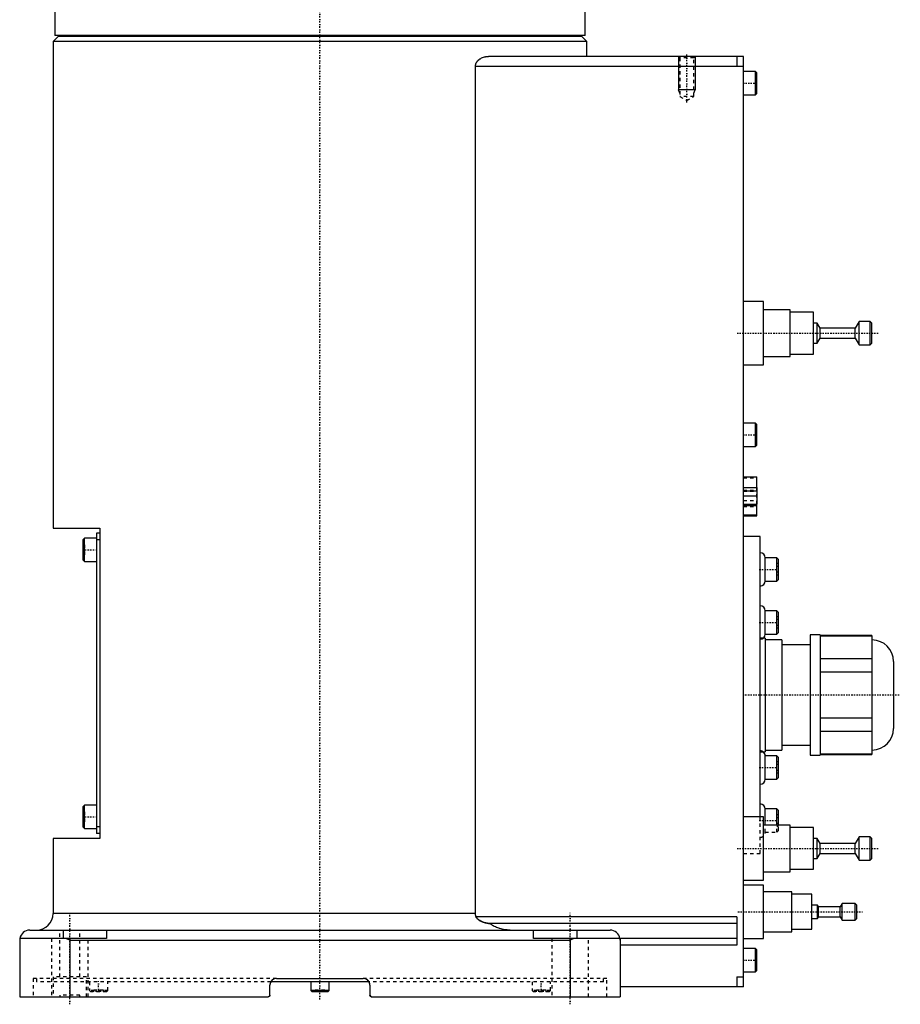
# Model space of a CAD drawing. Extents: x -502 to 174, y -319 to 558.
# Tile 2 of 8: x -90 to 174, y -319 to -24. Entities that reach past the tile are written whole.
import ezdxf

# ---------------------------------------------------------------- set-up
doc = ezdxf.new("R2010")
doc.units = 0
doc.linetypes.add('CENTER', pattern=[1.5, 0.45, -0.5, 0.05, -0.5])
doc.linetypes.add('DASHED', pattern=[2, 1, -1])
for name, color, linetype in [('AM_0', 7, 'CONTINUOUS'), ('AM_10', 7, 'CONTINUOUS'), ('AM_3', 7, 'DASHED'), ('AM_7', 7, 'CENTER')]:
    doc.layers.add(name, color=color, linetype=linetype)

msp = doc.modelspace()

# ---------------------------------------------------------------- linework, layer by layer
at = {"layer": 'AM_0', "color": 7, "linetype": 'CONTINUOUS'}
for p, q in [((-79.5, -11.5), (-79.5, -28.2)), ((79.5, -28.2), (79.5, -11.5)), ((-78.5, -28.5), (-80, -30)), ((79.5, -28.2), (-79.5, -28.2)), ((78.5, -28.5), (-78.5, -28.5)), ((-75, -28.2), (-75, -28.5)), ((75, -28.5), (75, -28.2)), ((80, -30), (78.5, -28.5)), ((-80, -30), (-80, -176)), ((80, -30), (-80, -30)), ((80, -34.5), (80, -30)), ((127, -34.5), (50.56, -34.5)), ((125, -34.5), (125, -37.5)), ((127, -313.5), (127, -34.5)), ((46.64, -291.5), (46.64, -37.5)), ((127, -37.5), (46.64, -37.5)), ((130.6, -39), (127, -39)), ((131, -39.4), (130.6, -39)), ((130.6, -46), (130.6, -39)), ((131, -45.6), (131, -39.4)), ((127, -46), (130.6, -46)), ((130.6, -46), (131, -45.6)), ((133, -108), (127, -108)), ((133, -127), (133, -108)), ((141, -110.5), (133, -110.5)), ((141, -124.5), (141, -110.5)), ((148, -111.25), (141, -111.25)), ((148, -123.75), (148, -111.25)), ((149.1, -114.5), (148, -114.5)), ((150, -116), (149.1, -114.5)), ((149.1, -120.5), (149.1, -114.5)), ((161.7, -114), (160.5, -116)), ((165, -114), (161.7, -114)), ((161.7, -121), (161.7, -114)), ((165.5, -114.5), (165, -114)), ((165, -121), (165, -114)), ((165.5, -120.5), (165.5, -114.5)), ((160.5, -116), (150, -116)), ((150, -119), (150, -116)), ((160.5, -119), (160.5, -116)), ((148, -120.5), (149.1, -120.5)), ((149.1, -120.5), (150, -119)), ((150, -119), (160.5, -119)), ((160.5, -119), (161.7, -121)), ((161.7, -121), (165, -121)), ((165, -121), (165.5, -120.5)), ((141, -123.75), (148, -123.75)), ((133, -124.5), (141, -124.5)), ((127, -127), (133, -127)), ((130.6, -144.5), (127, -144.5)), ((131, -144.9), (130.6, -144.5)), ((130.6, -151.5), (130.6, -144.5)), ((131, -151.1), (131, -144.9)), ((127, -151.5), (130.6, -151.5)), ((130.6, -151.5), (131, -151.1)), ((127, -160.6), (131, -160.6)), ((131, -163.8), (131, -160.6)), ((127, -163.8), (131.1, -163.8)), ((131.1, -168.8), (131.1, -163.8)), ((127, -166.3), (131.1, -166.3)), ((127, -168.8), (131.1, -168.8)), ((127, -169.18), (131, -169.18)), ((131, -172.3), (131, -168.8)), ((127, -172), (131, -172)), ((127, -172.3), (131, -172.3)), ((-80, -176), (-66, -176)), ((-66, -176), (-66, -269)), ((-70.6, -179), (-71, -179.4)), ((-71, -185.6), (-71, -179.4)), ((-67, -179), (-70.6, -179)), ((-70.6, -186), (-70.6, -179)), ((-67, -177.5), (-67, -267.5)), ((-66, -177.5), (-67, -177.5)), ((-66, -179.5), (-67, -179.5)), ((132, -178.5), (127, -178.5)), ((132, -262.51), (132, -178.5)), ((-71, -185.6), (-70.6, -186)), ((-70.6, -186), (-67, -186)), ((137, -184.83), (133.5, -184.83)), ((133.5, -191.83), (133.5, -184.83)), ((137.5, -185.33), (137, -184.83)), ((137, -191.83), (137, -184.83)), ((137.5, -191.33), (137.5, -185.33)), ((133.5, -191.83), (137, -191.83)), ((137, -191.83), (137.5, -191.33)), ((137, -200.75), (133.5, -200.75)), ((133.5, -207.75), (133.5, -200.75)), ((137.5, -201.25), (137, -200.75)), ((137, -207.75), (137, -200.75)), ((137.5, -207.25), (137.5, -201.25)), ((133.5, -209), (132.83, -209)), ((133.5, -207.75), (137, -207.75)), ((133.5, -209), (133.5, -243)), ((138.5, -209.5), (133.5, -209.5)), ((137, -207.75), (137.5, -207.25)), ((138.5, -209.5), (138.5, -242.5)), ((150, -208), (147, -208)), ((147, -208), (147, -244)), ((150, -208), (150, -244)), ((165.47, -208.11), (150, -208.11)), ((150, -208.26), (165.47, -208.26)), ((165.47, -208.11), (165.47, -243.89)), ((165.51, -209.5), (165.47, -209.5)), ((165.51, -209.5), (165.51, -242.5)), ((147, -211), (138.5, -211)), ((165.47, -215.16), (150, -215.16)), ((172, -215.99), (172, -236.01)), ((150, -219.1), (165.47, -219.1)), ((165.47, -232.9), (150, -232.9)), ((150, -236.84), (165.47, -236.84)), ((138.5, -241), (147, -241)), ((132, -243), (133.5, -243)), ((133.5, -242.5), (138.5, -242.5)), ((137, -244.25), (133.5, -244.25)), ((133.5, -251.25), (133.5, -244.25)), ((137.5, -244.75), (137, -244.25)), ((137, -251.25), (137, -244.25)), ((137.5, -250.75), (137.5, -244.75)), ((147, -244), (150, -244)), ((165.47, -243.74), (150, -243.74)), ((150, -243.89), (165.47, -243.89)), ((165.47, -242.5), (165.51, -242.5)), ((137, -251.25), (137.5, -250.75)), ((133.5, -251.25), (137, -251.25)), ((-70.6, -259), (-71, -259.4)), ((-71, -265.6), (-71, -259.4)), ((-67, -259), (-70.6, -259)), ((-70.6, -266), (-70.6, -259)), ((133, -262.5), (127, -262.5)), ((133, -281.5), (133, -262.5)), ((137, -260.17), (133.5, -260.17)), ((133.5, -265), (133.5, -260.17)), ((137.5, -260.67), (137, -260.17)), ((137, -265), (137, -260.17)), ((137.5, -265), (137.5, -260.67)), ((-71, -265.6), (-70.6, -266)), ((-66, -265.5), (-67, -265.5)), ((141, -265), (133, -265)), ((141, -279), (141, -265)), ((-70.6, -266), (-67, -266)), ((-66, -267.5), (-67, -267.5)), ((148, -265.75), (141, -265.75)), ((148, -278.25), (148, -265.75)), ((161.7, -268.5), (160.5, -270.5)), ((165, -268.5), (161.7, -268.5)), ((161.7, -275.5), (161.7, -268.5)), ((165.5, -269), (165, -268.5)), ((165, -275.5), (165, -268.5)), ((-80, -269), (-80, -291.5)), ((-66, -269), (-80, -269)), ((149.1, -269), (148, -269)), ((150, -270.5), (149.1, -269)), ((149.1, -275), (149.1, -269)), ((160.5, -270.5), (150, -270.5)), ((150, -273.5), (150, -270.5)), ((160.5, -273.5), (160.5, -270.5)), ((165.5, -275), (165.5, -269)), ((149.1, -275), (150, -273.5)), ((150, -273.5), (160.5, -273.5)), ((160.5, -273.5), (161.7, -275.5)), ((148, -275), (149.1, -275)), ((161.7, -275.5), (165, -275.5)), ((165, -275.5), (165.5, -275)), ((133, -279), (141, -279)), ((141, -278.25), (148, -278.25)), ((127, -281.5), (133, -281.5)), ((133, -283), (127, -283)), ((133, -299), (133, -283)), ((141.5, -285), (133, -285)), ((141.5, -297), (141.5, -285)), ((147.5, -285.75), (141.5, -285.75)), ((147.5, -296.25), (147.5, -285.75)), ((149.2, -289), (147.5, -289)), ((149.5, -289.5), (149.2, -289)), ((149.2, -293), (149.2, -289)), ((156.6, -288.5), (156, -289.5)), ((160.5, -288.5), (156.6, -288.5)), ((156.6, -293.5), (156.6, -288.5)), ((161, -289), (160.5, -288.5)), ((160.5, -293.5), (160.5, -288.5)), ((161, -293), (161, -289)), ((46.64, -291.5), (-80, -291.5)), ((156, -289.5), (149.5, -289.5)), ((149.5, -292.5), (149.5, -289.5)), ((156, -292.5), (156, -289.5)), ((125, -292.5), (46.81, -292.5)), ((125, -294.5), (50.91, -294.5)), ((125, -292.5), (125, -301)), ((147.5, -293), (149.2, -293)), ((149.2, -293), (149.5, -292.5)), ((149.5, -292.5), (156, -292.5)), ((156, -292.5), (156.6, -293.5)), ((156.6, -293.5), (160.5, -293.5)), ((160.5, -293.5), (161, -293)), ((-87, -296.5), (87, -296.5)), ((-77, -296.5), (-77, -299)), ((-64, -296.5), (-64, -299)), ((64, -299), (64, -296.5)), ((77, -296.5), (77, -299)), ((133, -297), (141.5, -297)), ((141.5, -296.25), (147.5, -296.25)), ((-90, -299.5), (-90, -316.5)), ((-64, -299), (-89.96, -299)), ((-75, -299.5), (-76.12, -299)), ((-75, -299.5), (-75, -316.5)), ((-75, -299.5), (75, -299.5)), ((125, -299), (64, -299)), ((76.12, -299), (75, -299.5)), ((75, -299.5), (75, -316.5)), ((90, -299.5), (90, -316.5)), ((125, -301), (90, -301)), ((127, -299), (133, -299)), ((130.6, -302), (127, -302)), ((131, -302.4), (130.6, -302)), ((130.6, -309), (130.6, -302)), ((131, -308.6), (131, -302.4)), ((127, -309), (130.6, -309)), ((130.6, -309), (131, -308.6)), ((14.73, -312), (-14.73, -312)), ((-13, -311), (13, -311)), ((-2.75, -312), (-2.75, -314.6)), ((2.75, -314.6), (2.75, -312)), ((125, -310.5), (125, -313.5)), ((125, -310.5), (127, -310.5)), ((-15, -316), (-15, -313)), ((-2.75, -314.6), (-2.35, -315)), ((2.75, -314.6), (-2.75, -314.6)), ((2.35, -315), (-2.35, -315)), ((2.35, -315), (2.75, -314.6)), ((15, -313), (15, -316)), ((127, -313.5), (90, -313.5)), ((-90, -316.5), (-15.5, -316.5)), ((15.5, -316.5), (90, -316.5))]:
    msp.add_line(p, q, dxfattribs=at)
for points in [[(46.64, -37.5, 0), (46.64, -37.47, 0), (46.64, -37.42, 0), (46.64, -37.36, 0), (46.64, -37.33, 0), (46.65, -37.3, 0), (46.65, -37.25, 0), (46.66, -37.19, 0), (46.67, -37.14, 0), (46.68, -37.09, 0), (46.69, -37.03, 0), (46.69, -37, 0), (46.7, -36.98, 0), (46.71, -36.92, 0), (46.73, -36.87, 0), (46.75, -36.82, 0), (46.76, -36.77, 0), (46.78, -36.72, 0), (46.79, -36.69, 0), (46.8, -36.67, 0), (46.82, -36.62, 0), (46.84, -36.57, 0), (46.86, -36.54, 0), (46.87, -36.52, 0), (46.89, -36.47, 0), (46.92, -36.42, 0), (46.93, -36.4, 0), (46.94, -36.37, 0), (46.97, -36.32, 0), (47, -36.28, 0), (47.03, -36.23, 0), (47.06, -36.19, 0), (47.09, -36.14, 0), (47.1, -36.12, 0), (47.12, -36.1, 0), (47.15, -36.06, 0), (47.18, -36.01, 0), (47.21, -35.97, 0), (47.25, -35.93, 0), (47.28, -35.89, 0), (47.3, -35.87, 0), (47.32, -35.85, 0), (47.35, -35.81, 0), (47.39, -35.77, 0), (47.43, -35.74, 0), (47.46, -35.7, 0), (47.5, -35.66, 0), (47.52, -35.65, 0), (47.54, -35.63, 0), (47.58, -35.59, 0), (47.61, -35.56, 0), (47.65, -35.53, 0), (47.69, -35.49, 0), (47.73, -35.46, 0), (47.75, -35.45, 0), (47.77, -35.43, 0), (47.81, -35.4, 0), (47.85, -35.37, 0), (47.98, -35.28, 0), (48.11, -35.2, 0), (48.23, -35.12, 0), (48.49, -34.98, 0), (48.76, -34.86, 0), (49.04, -34.75, 0), (49.32, -34.67, 0), (49.6, -34.6, 0), (49.74, -34.57, 0), (49.88, -34.55, 0), (50.15, -34.52, 0), (50.42, -34.5, 0), (50.56, -34.5, 0)], [(46.81, -292.5, 0), (46.8, -292.47, 0), (46.78, -292.42, 0), (46.77, -292.36, 0), (46.76, -292.33, 0), (46.75, -292.31, 0), (46.73, -292.25, 0), (46.72, -292.19, 0), (46.71, -292.14, 0), (46.7, -292.08, 0), (46.68, -292.03, 0), (46.68, -292, 0), (46.67, -291.97, 0), (46.67, -291.91, 0), (46.66, -291.86, 0), (46.65, -291.8, 0), (46.65, -291.75, 0), (46.64, -291.69, 0), (46.64, -291.66, 0), (46.64, -291.64, 0), (46.64, -291.58, 0), (46.64, -291.53, 0), (46.64, -291.5, 0)], [(50.91, -294.5, 0), (50.89, -294.5, 0), (50.85, -294.5, 0), (50.81, -294.5, 0), (50.79, -294.5, 0), (50.77, -294.5, 0), (50.73, -294.5, 0), (50.69, -294.49, 0), (50.54, -294.48, 0), (50.29, -294.45, 0), (50.16, -294.43, 0), (50.03, -294.4, 0), (49.77, -294.35, 0), (49.51, -294.28, 0), (49.24, -294.2, 0), (48.97, -294.11, 0), (48.71, -294.01, 0), (48.58, -293.96, 0), (48.45, -293.9, 0), (48.2, -293.78, 0), (47.97, -293.65, 0), (47.74, -293.52, 0), (47.62, -293.43, 0), (47.58, -293.41, 0), (47.55, -293.38, 0), (47.53, -293.37, 0), (47.51, -293.36, 0), (47.48, -293.33, 0), (47.45, -293.31, 0), (47.42, -293.28, 0), (47.38, -293.26, 0), (47.35, -293.23, 0), (47.34, -293.21, 0), (47.32, -293.2, 0), (47.29, -293.17, 0), (47.26, -293.14, 0), (47.24, -293.13, 0), (47.23, -293.11, 0), (47.2, -293.08, 0), (47.17, -293.05, 0), (47.15, -293.04, 0), (47.14, -293.02, 0), (47.11, -292.99, 0), (47.08, -292.96, 0), (47.05, -292.92, 0), (47.03, -292.89, 0), (47, -292.86, 0), (46.99, -292.84, 0), (46.98, -292.82, 0), (46.95, -292.79, 0), (46.93, -292.75, 0), (46.91, -292.71, 0), (46.89, -292.68, 0), (46.87, -292.64, 0), (46.86, -292.62, 0), (46.85, -292.6, 0), (46.83, -292.56, 0), (46.82, -292.52, 0), (46.81, -292.5, 0)], [(57.06, -296.5, 0), (56.89, -296.5, 0), (56.53, -296.49, 0), (56.16, -296.46, 0), (55.98, -296.45, 0), (55.79, -296.43, 0), (55.42, -296.38, 0), (55.04, -296.32, 0), (54.68, -296.24, 0), (54.32, -296.16, 0), (53.97, -296.06, 0), (53.8, -296.01, 0), (53.64, -295.96, 0), (53.3, -295.84, 0), (52.96, -295.71, 0), (52.61, -295.56, 0), (52.27, -295.39, 0), (51.94, -295.21, 0), (51.78, -295.12, 0), (51.63, -295.02, 0), (51.33, -294.82, 0), (51.05, -294.61, 0), (50.91, -294.5, 0)], [(-89.96, -299, 0), (-89.97, -299.08, 0), (-89.99, -299.25, 0), (-90, -299.42, 0), (-90, -299.5, 0)], [(90, -299.5, 0), (90, -299.42, 0), (89.99, -299.25, 0), (89.97, -299.08, 0), (89.96, -299, 0)], [(-15, -316, 0), (-15, -316, 0), (-15, -316.01, 0), (-15, -316.02, 0), (-15, -316.02, 0), (-15, -316.02, 0), (-15, -316.03, 0), (-15, -316.03, 0), (-15, -316.04, 0), (-15, -316.05, 0), (-15, -316.05, 0), (-15, -316.06, 0), (-15, -316.06, 0), (-15, -316.07, 0), (-15.01, -316.07, 0), (-15.01, -316.08, 0), (-15.01, -316.08, 0), (-15.01, -316.09, 0), (-15.01, -316.09, 0), (-15.01, -316.1, 0), (-15.01, -316.1, 0), (-15.01, -316.11, 0), (-15.01, -316.11, 0), (-15.01, -316.12, 0), (-15.02, -316.12, 0), (-15.02, -316.13, 0), (-15.02, -316.13, 0), (-15.02, -316.14, 0), (-15.02, -316.14, 0), (-15.02, -316.15, 0), (-15.02, -316.15, 0), (-15.03, -316.16, 0), (-15.03, -316.17, 0), (-15.03, -316.17, 0), (-15.03, -316.17, 0), (-15.03, -316.18, 0), (-15.04, -316.18, 0), (-15.04, -316.19, 0), (-15.04, -316.2, 0), (-15.04, -316.2, 0), (-15.04, -316.21, 0), (-15.05, -316.21, 0), (-15.05, -316.21, 0), (-15.05, -316.22, 0), (-15.05, -316.23, 0), (-15.06, -316.23, 0), (-15.06, -316.24, 0), (-15.06, -316.24, 0), (-15.06, -316.24, 0), (-15.07, -316.25, 0), (-15.07, -316.25, 0), (-15.07, -316.26, 0), (-15.08, -316.27, 0), (-15.08, -316.27, 0), (-15.08, -316.27, 0), (-15.08, -316.28, 0), (-15.09, -316.28, 0), (-15.09, -316.29, 0), (-15.09, -316.29, 0), (-15.1, -316.3, 0), (-15.1, -316.3, 0), (-15.1, -316.3, 0), (-15.11, -316.31, 0), (-15.11, -316.31, 0), (-15.11, -316.32, 0), (-15.12, -316.32, 0), (-15.12, -316.32, 0), (-15.12, -316.33, 0), (-15.13, -316.33, 0), (-15.13, -316.33, 0), (-15.13, -316.34, 0), (-15.13, -316.34, 0), (-15.14, -316.35, 0), (-15.14, -316.35, 0), (-15.15, -316.35, 0), (-15.15, -316.36, 0), (-15.15, -316.36, 0), (-15.16, -316.36, 0), (-15.16, -316.37, 0), (-15.16, -316.37, 0), (-15.17, -316.38, 0), (-15.17, -316.38, 0), (-15.18, -316.38, 0), (-15.18, -316.39, 0), (-15.18, -316.39, 0), (-15.19, -316.39, 0), (-15.19, -316.39, 0), (-15.2, -316.4, 0), (-15.2, -316.4, 0), (-15.21, -316.41, 0), (-15.21, -316.41, 0), (-15.21, -316.41, 0), (-15.22, -316.41, 0), (-15.22, -316.42, 0), (-15.23, -316.42, 0), (-15.24, -316.42, 0), (-15.24, -316.43, 0), (-15.24, -316.43, 0), (-15.25, -316.43, 0), (-15.25, -316.43, 0), (-15.26, -316.44, 0), (-15.26, -316.44, 0), (-15.27, -316.44, 0), (-15.27, -316.45, 0), (-15.28, -316.45, 0), (-15.28, -316.45, 0), (-15.29, -316.45, 0), (-15.29, -316.45, 0), (-15.29, -316.46, 0), (-15.3, -316.46, 0), (-15.3, -316.46, 0), (-15.31, -316.46, 0), (-15.31, -316.46, 0), (-15.32, -316.46, 0), (-15.32, -316.47, 0), (-15.33, -316.47, 0), (-15.33, -316.47, 0), (-15.34, -316.47, 0), (-15.35, -316.48, 0), (-15.35, -316.48, 0), (-15.35, -316.48, 0), (-15.36, -316.48, 0), (-15.36, -316.48, 0), (-15.37, -316.48, 0), (-15.38, -316.48, 0), (-15.38, -316.49, 0), (-15.39, -316.49, 0), (-15.39, -316.49, 0), (-15.4, -316.49, 0), (-15.4, -316.49, 0), (-15.4, -316.49, 0)], [(15.01, -316.07, 0), (15, -316.06, 0), (15, -316.04, 0), (15, -316.01, 0), (15, -316, 0)], [(15.5, -316.5, 0), (15.5, -316.5, 0), (15.49, -316.5, 0), (15.49, -316.5, 0), (15.48, -316.5, 0), (15.48, -316.5, 0), (15.47, -316.5, 0), (15.47, -316.5, 0), (15.46, -316.5, 0), (15.46, -316.5, 0), (15.45, -316.5, 0), (15.45, -316.5, 0), (15.44, -316.5, 0), (15.44, -316.5, 0), (15.43, -316.5, 0), (15.43, -316.49, 0), (15.42, -316.49, 0), (15.41, -316.49, 0), (15.41, -316.49, 0), (15.41, -316.49, 0), (15.4, -316.49, 0), (15.4, -316.49, 0), (15.39, -316.49, 0), (15.39, -316.49, 0), (15.38, -316.49, 0), (15.38, -316.48, 0), (15.37, -316.48, 0), (15.37, -316.48, 0), (15.37, -316.48, 0), (15.36, -316.48, 0), (15.35, -316.48, 0), (15.35, -316.48, 0), (15.34, -316.47, 0), (15.34, -316.47, 0), (15.34, -316.47, 0), (15.33, -316.47, 0), (15.32, -316.47, 0), (15.32, -316.47, 0), (15.31, -316.46, 0), (15.31, -316.46, 0), (15.3, -316.46, 0), (15.3, -316.46, 0), (15.3, -316.46, 0), (15.29, -316.45, 0), (15.28, -316.45, 0), (15.28, -316.45, 0), (15.27, -316.45, 0), (15.27, -316.44, 0), (15.27, -316.44, 0), (15.26, -316.44, 0), (15.26, -316.44, 0), (15.25, -316.43, 0), (15.25, -316.43, 0), (15.24, -316.43, 0), (15.24, -316.43, 0), (15.24, -316.42, 0), (15.23, -316.42, 0), (15.23, -316.42, 0), (15.22, -316.41, 0), (15.21, -316.41, 0), (15.21, -316.41, 0), (15.21, -316.41, 0), (15.2, -316.4, 0), (15.2, -316.4, 0), (15.2, -316.4, 0), (15.19, -316.39, 0), (15.19, -316.39, 0), (15.19, -316.39, 0), (15.18, -316.38, 0), (15.18, -316.38, 0), (15.18, -316.38, 0), (15.17, -316.38, 0), (15.17, -316.37, 0), (15.16, -316.37, 0), (15.16, -316.37, 0), (15.15, -316.36, 0), (15.15, -316.36, 0), (15.15, -316.36, 0), (15.15, -316.35, 0), (15.14, -316.35, 0), (15.14, -316.34, 0), (15.13, -316.34, 0), (15.13, -316.34, 0), (15.13, -316.33, 0), (15.13, -316.33, 0), (15.12, -316.33, 0), (15.12, -316.32, 0), (15.11, -316.32, 0), (15.11, -316.31, 0), (15.11, -316.31, 0), (15.1, -316.31, 0), (15.1, -316.3, 0), (15.1, -316.3, 0), (15.09, -316.29, 0), (15.09, -316.29, 0), (15.09, -316.28, 0), (15.08, -316.28, 0), (15.08, -316.28, 0), (15.08, -316.27, 0), (15.08, -316.27, 0), (15.07, -316.26, 0), (15.07, -316.26, 0), (15.07, -316.25, 0), (15.06, -316.25, 0), (15.06, -316.24, 0), (15.06, -316.24, 0), (15.06, -316.24, 0), (15.06, -316.23, 0), (15.05, -316.23, 0), (15.05, -316.22, 0), (15.05, -316.22, 0), (15.05, -316.21, 0), (15.05, -316.21, 0), (15.04, -316.21, 0), (15.04, -316.2, 0), (15.04, -316.2, 0), (15.04, -316.19, 0), (15.04, -316.18, 0), (15.03, -316.18, 0), (15.03, -316.18, 0), (15.03, -316.17, 0), (15.03, -316.17, 0), (15.03, -316.16, 0), (15.02, -316.15, 0), (15.02, -316.15, 0), (15.02, -316.14, 0), (15.02, -316.14, 0), (15.02, -316.14, 0), (15.02, -316.13, 0), (15.02, -316.12, 0), (15.01, -316.12, 0)]]:
    msp.add_polyline3d(points, dxfattribs=at)
for centre, radius, start, end in [((132, -184.83), 1.5, 0, 90), ((132, -191.83), 1.5, 270, 0), ((132, -200.75), 1.5, 0, 90), ((132, -207.75), 1.5, 270, 0), ((165.51, -215.99), 6.49, 0, 90), ((165.51, -236.01), 6.49, 270, 0), ((132, -244.25), 1.5, 0, 56.4427), ((132, -251.25), 1.5, 270, 0), ((132, -260.17), 1.5, 0, 90), ((-85, -291.5), 5, 270, 0), ((-87, -299.5), 3, 90, 170.4059), ((87, -299.5), 3, 9.5941, 90), ((-13, -313), 2, 90, 180), ((13, -313), 2, 0, 90), ((-15.5, -316), 0.5, 270, 0), ((15.5, -316), 0.5, 180, 270)]:
    msp.add_arc(centre, radius, start, end, dxfattribs=at)
at = {"layer": 'AM_10', "color": 7, "linetype": 'CONTINUOUS'}
for p, q in [((107.5, -34.5), (107.5, -44.5)), ((112.5, -34.5), (112.5, -44.5)), ((112.5, -44.5), (107.5, -44.5)), ((107.93, -45.5), (107.5, -44.5)), ((112.07, -45.5), (112.5, -44.5))]:
    msp.add_line(p, q, dxfattribs=at)
at = {"layer": 'AM_3', "color": 6, "linetype": 'DASHED'}
for p, q in [((107.5, -34.5), (107.93, -34.93)), ((107.93, -34.93), (107.93, -46.5)), ((112.07, -34.93), (107.93, -34.93)), ((112.07, -34.93), (112.5, -34.5)), ((112.07, -46.5), (112.07, -34.93)), ((130.5, -41), (130.5, -44)), ((131, -41), (130.5, -41)), ((131, -42.5), (130.5, -42.5)), ((131, -44), (130.5, -44)), ((107.93, -46.5), (110, -47.69)), ((112.07, -46.5), (107.93, -46.5)), ((110, -47.69), (112.07, -46.5)), ((130.5, -146.5), (130.5, -149.5)), ((131, -146.5), (130.5, -146.5)), ((131, -148), (130.5, -148)), ((131, -149.5), (130.5, -149.5)), ((127, -160.9), (131, -160.9)), ((127, -164.58), (131, -164.58)), ((127, -164.88), (131, -164.88)), ((131.1, -164.9), (127, -164.9)), ((131, -168.8), (131, -163.8)), ((127, -167.7), (131.1, -167.7)), ((127, -169.48), (131, -169.48)), ((-71, -181), (-70.5, -181)), ((-71, -182.5), (-70.5, -182.5)), ((-70.5, -184), (-70.5, -181)), ((-71, -184), (-70.5, -184)), ((137.5, -186.6), (137, -186.6)), ((137.5, -187.46), (137, -187.46)), ((137.5, -189.19), (137, -189.19)), ((137.5, -190.06), (137, -190.06)), ((137.5, -202.52), (137, -202.52)), ((137.5, -203.38), (137, -203.38)), ((137.5, -205.12), (137, -205.12)), ((137.5, -205.98), (137, -205.98)), ((132.83, -209), (132, -209)), ((137.5, -246.02), (137, -246.02)), ((137.5, -246.88), (137, -246.88)), ((137.5, -248.62), (137, -248.62)), ((137.5, -249.48), (137, -249.48)), ((-71, -261), (-70.5, -261)), ((-71, -262.5), (-70.5, -262.5)), ((-70.5, -264), (-70.5, -261)), ((132, -273.5), (132, -262.51)), ((133, -268.29), (133, -262.5)), ((137.5, -261.94), (137, -261.94)), ((-71, -264), (-70.5, -264)), ((133.5, -267.17), (133.5, -265)), ((137.5, -262.81), (137, -262.81)), ((137.5, -264.54), (137, -264.54)), ((137, -267.17), (137, -265)), ((137.5, -265.4), (137, -265.4)), ((137.5, -266.67), (137.5, -265)), ((133.5, -267.17), (137, -267.17)), ((137, -267.17), (137.5, -266.67)), ((127, -273.5), (132, -273.5)), ((-78, -310.5), (-78, -296.5)), ((-72, -310.5), (-72, -296.5)), ((-80.5, -299), (-80.5, -316.5)), ((-69.5, -316.5), (-69.5, -299)), ((69.5, -299), (69.5, -316.5)), ((80.5, -299), (69.5, -299)), ((80.5, -316.5), (80.5, -299)), ((130.5, -304), (130.5, -307)), ((131, -304), (130.5, -304)), ((131, -305.5), (130.5, -305.5)), ((131, -307), (130.5, -307)), ((-86, -311), (-86, -316.5)), ((-13, -311), (-86, -311)), ((-85, -311), (-85, -312)), ((-14.73, -312), (-85, -312)), ((-80, -310.5), (-80, -316.5)), ((-70, -310.5), (-80, -310.5)), ((-70, -316.5), (-70, -310.5)), ((-69.1, -312), (-69.1, -314.6)), ((-63.6, -314.6), (-63.6, -312)), ((86, -311), (13, -311)), ((85, -312), (14.73, -312)), ((63.6, -312), (63.6, -314.6)), ((69.1, -314.6), (69.1, -312)), ((85, -312), (85, -311)), ((86, -316.5), (86, -311)), ((-69.1, -314.6), (-68.7, -315)), ((-63.6, -314.6), (-69.1, -314.6)), ((-64, -315), (-68.7, -315)), ((-67.79, -315), (-67.79, -314.5)), ((-64.91, -314.5), (-67.79, -314.5)), ((-67.07, -315), (-67.07, -314.5)), ((-65.63, -315), (-65.63, -314.5)), ((-64.91, -315), (-64.91, -314.5)), ((-64, -315), (-63.6, -314.6)), ((-1.44, -315), (-1.44, -314.5)), ((1.44, -314.5), (-1.44, -314.5)), ((-0.72, -315), (-0.72, -314.5)), ((0.72, -315), (0.72, -314.5)), ((1.44, -315), (1.44, -314.5)), ((63.6, -314.6), (64, -315)), ((69.1, -314.6), (63.6, -314.6)), ((68.7, -315), (64, -315)), ((64.91, -315), (64.91, -314.5)), ((67.79, -314.5), (64.91, -314.5)), ((65.63, -315), (65.63, -314.5)), ((67.07, -315), (67.07, -314.5)), ((67.79, -315), (67.79, -314.5)), ((68.7, -315), (69.1, -314.6)), ((-78, -316), (-78, -316.5)), ((-72, -316), (-78, -316)), ((-72, -316.5), (-72, -316))]:
    msp.add_line(p, q, dxfattribs=at)
for points in [[(46.81, -292.5, 0), (46.82, -292.52, 0), (46.83, -292.56, 0), (46.85, -292.6, 0), (46.86, -292.62, 0), (46.87, -292.64, 0), (46.89, -292.68, 0), (46.91, -292.72, 0), (46.93, -292.76, 0), (46.96, -292.79, 0), (46.98, -292.83, 0), (47, -292.85, 0), (47.01, -292.86, 0), (47.03, -292.9, 0), (47.06, -292.93, 0), (47.09, -292.97, 0), (47.12, -293, 0), (47.15, -293.03, 0), (47.16, -293.05, 0), (47.18, -293.06, 0), (47.21, -293.09, 0), (47.24, -293.12, 0), (47.25, -293.14, 0), (47.27, -293.15, 0), (47.3, -293.18, 0), (47.34, -293.21, 0), (47.35, -293.23, 0), (47.37, -293.24, 0), (47.4, -293.27, 0), (47.44, -293.3, 0), (47.47, -293.32, 0), (47.5, -293.35, 0), (47.54, -293.38, 0), (47.56, -293.39, 0), (47.57, -293.4, 0), (47.61, -293.43, 0), (47.64, -293.45, 0), (47.77, -293.53, 0), (47.99, -293.67, 0), (48.23, -293.79, 0), (48.47, -293.91, 0), (48.6, -293.97, 0), (48.73, -294.02, 0), (48.99, -294.12, 0), (49.25, -294.2, 0), (49.51, -294.28, 0), (49.77, -294.35, 0), (50.04, -294.4, 0), (50.17, -294.43, 0), (50.29, -294.45, 0), (50.55, -294.48, 0), (50.69, -294.49, 0), (50.73, -294.5, 0), (50.77, -294.5, 0), (50.79, -294.5, 0), (50.81, -294.5, 0), (50.85, -294.5, 0), (50.89, -294.5, 0), (50.91, -294.5, 0)], [(89.96, -299, 0), (89.96, -299, 0), (89.96, -299, 0), (89.96, -299.01, 0), (89.96, -299.01, 0), (89.96, -299.02, 0), (89.96, -299.03, 0), (89.97, -299.05, 0), (89.97, -299.07, 0), (89.97, -299.09, 0), (89.98, -299.12, 0), (89.98, -299.13, 0), (89.98, -299.15, 0), (89.98, -299.18, 0), (89.99, -299.21, 0), (89.99, -299.25, 0), (89.99, -299.29, 0), (90, -299.33, 0), (90, -299.35, 0), (90, -299.38, 0), (90, -299.42, 0), (90, -299.47, 0), (90, -299.5, 0)], [(-14.91, -312.42, 0), (-14.92, -312.44, 0), (-14.93, -312.47, 0), (-14.94, -312.5, 0), (-14.94, -312.52, 0), (-14.94, -312.53, 0), (-14.95, -312.56, 0), (-14.96, -312.6, 0), (-14.97, -312.63, 0), (-14.97, -312.66, 0), (-14.98, -312.69, 0), (-14.98, -312.71, 0), (-14.98, -312.73, 0), (-14.99, -312.76, 0), (-14.99, -312.79, 0), (-14.99, -312.82, 0), (-14.99, -312.86, 0), (-15, -312.89, 0), (-15, -312.9, 0), (-15, -312.92, 0), (-15, -312.95, 0), (-15, -312.98, 0), (-15, -313, 0)], [(-13, -311, 0), (-13.07, -311, 0), (-13.21, -311.01, 0), (-13.29, -311.02, 0), (-13.31, -311.02, 0), (-13.33, -311.03, 0), (-13.35, -311.03, 0), (-13.36, -311.03, 0), (-13.38, -311.04, 0), (-13.4, -311.04, 0), (-13.41, -311.04, 0), (-13.43, -311.05, 0), (-13.45, -311.05, 0), (-13.47, -311.06, 0), (-13.48, -311.06, 0), (-13.5, -311.06, 0), (-13.52, -311.07, 0), (-13.54, -311.07, 0), (-13.56, -311.08, 0), (-13.59, -311.09, 0), (-13.61, -311.1, 0), (-13.62, -311.1, 0), (-13.63, -311.1, 0), (-13.66, -311.11, 0), (-13.68, -311.12, 0), (-13.7, -311.13, 0), (-13.72, -311.14, 0), (-13.75, -311.14, 0), (-13.76, -311.15, 0), (-13.77, -311.15, 0), (-13.79, -311.16, 0), (-13.81, -311.17, 0), (-13.83, -311.18, 0), (-13.86, -311.19, 0), (-13.88, -311.2, 0), (-13.89, -311.21, 0), (-13.9, -311.21, 0), (-13.92, -311.22, 0), (-13.94, -311.24, 0), (-13.96, -311.25, 0), (-13.98, -311.26, 0), (-14, -311.27, 0), (-14.01, -311.28, 0), (-14.02, -311.28, 0), (-14.04, -311.29, 0), (-14.06, -311.31, 0), (-14.08, -311.32, 0), (-14.1, -311.33, 0), (-14.12, -311.35, 0), (-14.13, -311.35, 0), (-14.14, -311.36, 0), (-14.16, -311.37, 0), (-14.18, -311.39, 0), (-14.19, -311.39, 0), (-14.25, -311.44, 0), (-14.35, -311.53, 0), (-14.45, -311.62, 0), (-14.51, -311.68, 0), (-14.52, -311.7, 0), (-14.54, -311.72, 0), (-14.54, -311.73, 0), (-14.55, -311.74, 0), (-14.56, -311.75, 0), (-14.58, -311.77, 0), (-14.59, -311.79, 0), (-14.61, -311.81, 0), (-14.62, -311.83, 0), (-14.63, -311.84, 0), (-14.64, -311.85, 0), (-14.65, -311.87, 0), (-14.66, -311.89, 0), (-14.68, -311.91, 0), (-14.69, -311.93, 0), (-14.7, -311.95, 0), (-14.71, -311.96, 0), (-14.71, -311.97, 0), (-14.73, -311.99, 0), (-14.74, -312.01, 0), (-14.74, -312.02, 0), (-14.75, -312.03, 0), (-14.76, -312.05, 0), (-14.77, -312.07, 0), (-14.78, -312.08, 0), (-14.78, -312.09, 0), (-14.79, -312.12, 0), (-14.8, -312.14, 0), (-14.82, -312.16, 0), (-14.83, -312.18, 0), (-14.83, -312.2, 0), (-14.84, -312.22, 0), (-14.84, -312.23, 0), (-14.85, -312.25, 0), (-14.86, -312.27, 0), (-14.87, -312.29, 0), (-14.88, -312.32, 0), (-14.89, -312.34, 0), (-14.89, -312.35, 0), (-14.9, -312.36, 0), (-14.9, -312.38, 0), (-14.91, -312.41, 0), (-14.91, -312.42, 0)], [(15, -313, 0), (15, -312.99, 0), (15, -312.96, 0), (15, -312.93, 0), (15, -312.92, 0), (15, -312.9, 0), (15, -312.87, 0), (14.99, -312.84, 0), (14.99, -312.82, 0), (14.99, -312.79, 0), (14.99, -312.76, 0), (14.98, -312.74, 0), (14.98, -312.73, 0), (14.98, -312.7, 0), (14.97, -312.67, 0), (14.97, -312.64, 0), (14.96, -312.61, 0), (14.96, -312.58, 0), (14.95, -312.57, 0), (14.95, -312.56, 0), (14.94, -312.53, 0), (14.94, -312.5, 0), (14.93, -312.48, 0), (14.93, -312.47, 0), (14.92, -312.44, 0), (14.91, -312.41, 0), (14.91, -312.4, 0), (14.9, -312.38, 0), (14.89, -312.36, 0), (14.88, -312.33, 0), (14.87, -312.3, 0), (14.86, -312.27, 0), (14.85, -312.24, 0), (14.85, -312.23, 0), (14.84, -312.22, 0), (14.83, -312.19, 0), (14.82, -312.16, 0), (14.8, -312.14, 0), (14.79, -312.11, 0), (14.78, -312.08, 0), (14.77, -312.07, 0), (14.76, -312.06, 0), (14.75, -312.03, 0), (14.73, -312, 0), (14.72, -311.98, 0), (14.7, -311.95, 0), (14.69, -311.93, 0), (14.68, -311.92, 0), (14.67, -311.9, 0), (14.66, -311.88, 0), (14.64, -311.86, 0), (14.62, -311.83, 0), (14.61, -311.81, 0), (14.59, -311.78, 0), (14.58, -311.77, 0), (14.57, -311.76, 0), (14.55, -311.74, 0), (14.53, -311.72, 0), (14.52, -311.7, 0), (14.5, -311.67, 0), (14.48, -311.65, 0), (14.47, -311.64, 0), (14.46, -311.63, 0), (14.44, -311.61, 0), (14.42, -311.59, 0), (14.41, -311.58, 0), (14.4, -311.57, 0), (14.38, -311.55, 0), (14.36, -311.53, 0), (14.35, -311.52, 0), (14.34, -311.51, 0), (14.32, -311.5, 0), (14.3, -311.48, 0), (14.27, -311.46, 0), (14.25, -311.44, 0), (14.23, -311.42, 0), (14.22, -311.41, 0), (14.21, -311.4, 0), (14.18, -311.39, 0), (14.16, -311.37, 0), (14.14, -311.35, 0), (14.11, -311.34, 0), (14.09, -311.32, 0), (14.07, -311.31, 0), (14.06, -311.31, 0), (14.04, -311.29, 0), (14.01, -311.28, 0), (13.99, -311.26, 0), (13.96, -311.25, 0), (13.94, -311.23, 0), (13.92, -311.23, 0), (13.91, -311.22, 0), (13.88, -311.21, 0), (13.86, -311.19, 0), (13.83, -311.18, 0), (13.8, -311.17, 0), (13.78, -311.16, 0), (13.76, -311.15, 0), (13.75, -311.15, 0), (13.72, -311.13, 0), (13.69, -311.12, 0), (13.67, -311.11, 0), (13.64, -311.1, 0), (13.61, -311.1, 0), (13.6, -311.09, 0), (13.58, -311.09, 0), (13.55, -311.08, 0), (13.52, -311.07, 0), (13.51, -311.07, 0), (13.5, -311.06, 0), (13.47, -311.06, 0), (13.44, -311.05, 0), (13.43, -311.05, 0), (13.41, -311.04, 0), (13.38, -311.04, 0), (13.35, -311.03, 0), (13.33, -311.03, 0), (13.3, -311.02, 0), (13.27, -311.02, 0), (13.25, -311.02, 0), (13.24, -311.01, 0), (13.21, -311.01, 0), (13.18, -311.01, 0), (13.15, -311.01, 0), (13.13, -311, 0), (13.1, -311, 0), (13.08, -311, 0), (13.07, -311, 0), (13.04, -311, 0), (13.01, -311, 0), (13, -311, 0)], [(-15.4, -316.49, 0), (-15.42, -316.49, 0), (-15.45, -316.5, 0), (-15.48, -316.5, 0), (-15.5, -316.5, 0)], [(15.01, -316.12, 0), (15.01, -316.11, 0), (15.01, -316.1, 0), (15.01, -316.08, 0), (15.01, -316.07, 0)]]:
    msp.add_polyline3d(points, dxfattribs=at)
for centre, start, end in [((132, -244.25), 56.4427, 90), ((132, -267.17), 270, 0)]:
    msp.add_arc(centre, 1.5, start, end, dxfattribs=at)
at = {"layer": 'AM_7', "color": 4, "linetype": 'CENTER'}
for p, q in [((0, -317.3), (0, 16.93)), ((110, -48.35), (110, -33.84)), ((126.8, -42.5), (131.2, -42.5)), ((125.08, -117.5), (167.43, -117.5)), ((126.8, -148), (131.2, -148)), ((126.8, -166.3), (131.31, -166.3)), ((-71.2, -182.5), (-66.8, -182.5)), ((131.72, -188.33), (137.78, -188.33)), ((131.72, -204.25), (137.78, -204.25)), ((126.75, -226), (174, -226)), ((131.72, -247.75), (137.78, -247.75)), ((-71.2, -262.5), (-66.8, -262.5)), ((131.72, -263.67), (137.78, -263.67)), ((125.08, -272), (167.43, -272)), ((-75, -318.75), (-75, -291.25)), ((75, -318.75), (75, -291.25)), ((125.3, -291), (162.7, -291)), ((126.8, -305.5), (131.2, -305.5)), ((-66.35, -315.15), (-66.35, -311.85)), ((66.35, -315.15), (66.35, -311.85))]:
    msp.add_line(p, q, dxfattribs=at)

doc.saveas('drawing.dxf')
